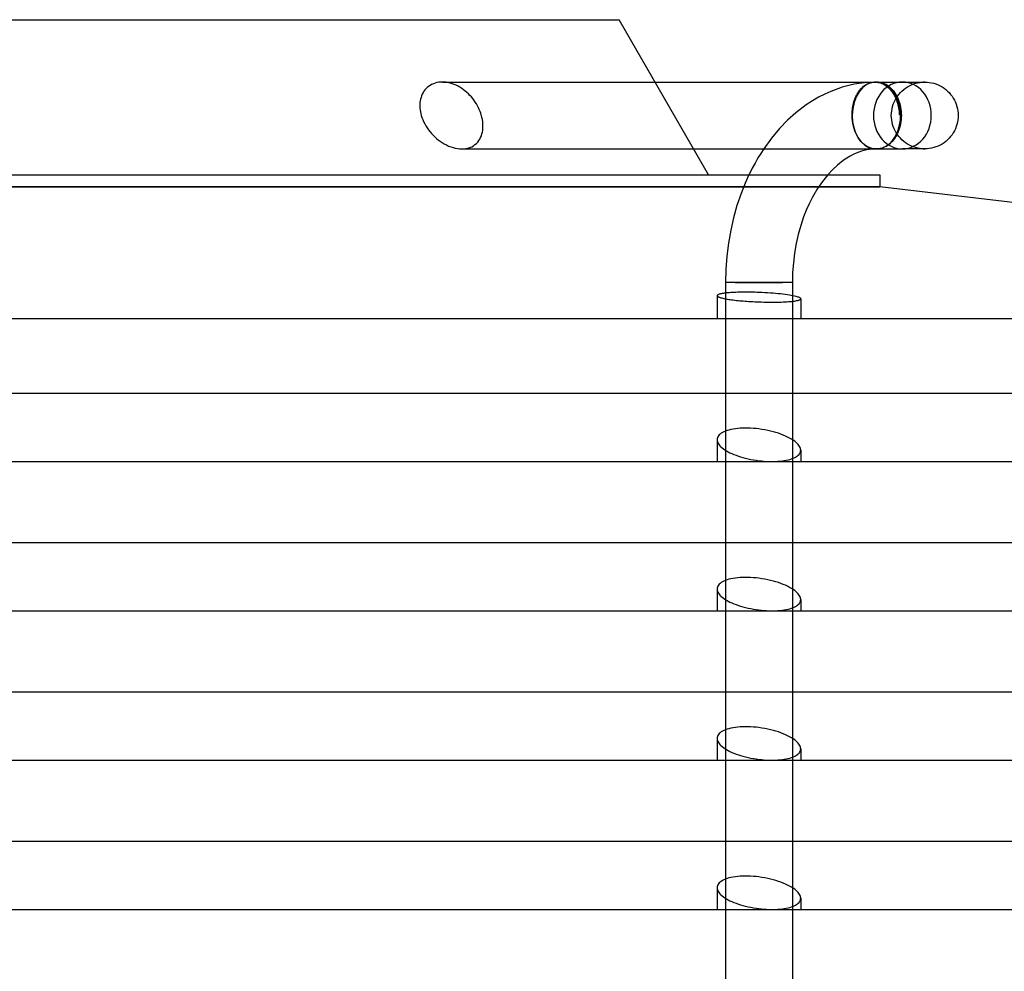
# Model space of a CAD drawing. Header units: millimetres. Extents: x -205 to 205, y -229 to 0.
# Tile 3 of 4: x -31 to 87, y -114 to 0. Entities that reach past the tile are written whole.
import ezdxf

# ---------------------------------------------------------------- set-up
doc = ezdxf.new("R2010")
doc.units = ezdxf.units.MM
doc.layers.add('HIDDEN', color=7, linetype='Continuous')
doc.layers.add('THICK', color=7, linetype='Continuous')

msp = doc.modelspace()

# ---------------------------------------------------------------- linework, layer by layer
at = {"layer": 'HIDDEN'}
for p, q in [((17.9, -8.25), (17.77, -8.4)), ((18.05, -8.11), (17.9, -8.25)), ((18.21, -7.98), (18.05, -8.11)), ((18.39, -7.86), (18.21, -7.98)), ((18.57, -7.75), (18.39, -7.86)), ((18.77, -7.66), (18.57, -7.75)), ((18.98, -7.59), (18.77, -7.66)), ((19.19, -7.53), (18.98, -7.59)), ((19.41, -7.49), (19.19, -7.53)), ((19.63, -7.47), (19.41, -7.49)), ((19.86, -7.46), (19.63, -7.47)), ((20.08, -7.47), (19.86, -7.46)), ((19.86, -7.46), (45.31, -7.46)), ((20.31, -7.49), (20.08, -7.47)), ((20.55, -7.53), (20.31, -7.49)), ((20.79, -7.59), (20.55, -7.53)), ((21.03, -7.66), (20.79, -7.59)), ((21.27, -7.75), (21.03, -7.66)), ((21.5, -7.85), (21.27, -7.75)), ((21.73, -7.97), (21.5, -7.85)), ((21.96, -8.09), (21.73, -7.97)), ((22.18, -8.23), (21.96, -8.09)), ((22.39, -8.38), (22.18, -8.23)), ((67.73, -8.09), (66.36, -8.58)), ((69.15, -7.73), (67.73, -8.09)), ((70.38, -7.54), (69.15, -7.73)), ((69.96, -8.28), (70.06, -8.17)), ((70.06, -8.17), (70.17, -8.07)), ((70.17, -8.07), (70.28, -7.97)), ((70.28, -7.97), (70.39, -7.89)), ((71.61, -7.46), (70.38, -7.54)), ((70.39, -7.89), (70.5, -7.81)), ((70.5, -7.81), (70.61, -7.74)), ((70.61, -7.74), (70.74, -7.68)), ((70.74, -7.68), (70.86, -7.62)), ((70.86, -7.62), (70.99, -7.57)), ((70.99, -7.57), (71.12, -7.53)), ((71.12, -7.53), (71.25, -7.5)), ((71.25, -7.5), (71.38, -7.48)), ((71.38, -7.48), (71.51, -7.47)), ((71.51, -7.47), (71.52, -7.47)), ((71.52, -7.47), (71.54, -7.47)), ((71.54, -7.47), (71.56, -7.46)), ((71.56, -7.46), (71.58, -7.46)), ((71.58, -7.46), (71.6, -7.46)), ((71.6, -7.46), (71.61, -7.46)), ((71.61, -7.46), (71.62, -7.46)), ((71.62, -7.46), (71.63, -7.46)), ((71.63, -7.46), (71.63, -7.46)), ((71.63, -7.46), (71.64, -7.46)), ((71.64, -7.46), (71.65, -7.46)), ((71.65, -7.46), (71.65, -7.46)), ((71.65, -7.46), (71.67, -7.46)), ((71.67, -7.46), (71.68, -7.46)), ((71.68, -7.46), (71.7, -7.46)), ((71.7, -7.46), (71.72, -7.46)), ((71.72, -7.46), (71.73, -7.46)), ((71.73, -7.46), (71.75, -7.46)), ((71.75, -7.46), (71.76, -7.46)), ((71.75, -7.46), (71.89, -7.48)), ((71.75, -7.46), (71.75, -7.46)), ((71.75, -7.46), (71.75, -7.46)), ((71.75, -7.46), (71.75, -7.46)), ((71.75, -7.46), (71.75, -7.46)), ((71.75, -7.46), (71.75, -7.46)), ((71.75, -7.46), (71.75, -7.46)), ((71.75, -7.46), (71.75, -7.46)), ((71.75, -7.46), (71.75, -7.46)), ((71.75, -7.46), (71.75, -7.46)), ((71.75, -7.46), (71.75, -7.46)), ((71.76, -7.46), (71.76, -7.46)), ((71.76, -7.46), (71.77, -7.46)), ((71.77, -7.46), (71.78, -7.46)), ((71.78, -7.46), (71.78, -7.46)), ((71.78, -7.46), (71.79, -7.46)), ((71.79, -7.46), (71.79, -7.46)), ((71.79, -7.46), (71.8, -7.46)), ((71.8, -7.46), (71.81, -7.46)), ((71.81, -7.46), (71.81, -7.46)), ((71.81, -7.46), (71.82, -7.46)), ((71.82, -7.46), (71.82, -7.46)), ((71.82, -7.46), (71.83, -7.46)), ((71.83, -7.46), (71.83, -7.46)), ((71.83, -7.46), (71.84, -7.46)), ((71.84, -7.46), (71.84, -7.46)), ((71.84, -7.46), (71.85, -7.46)), ((71.85, -7.46), (71.85, -7.46)), ((71.85, -7.46), (71.86, -7.46)), ((71.86, -7.46), (71.86, -7.46)), ((71.86, -7.46), (71.87, -7.46)), ((71.87, -7.46), (71.86, -7.46)), ((71.86, -7.46), (71.86, -7.46)), ((71.86, -7.46), (71.86, -7.46)), ((71.86, -7.46), (71.87, -7.46)), ((71.87, -7.46), (71.87, -7.46)), ((71.87, -7.46), (71.88, -7.46)), ((71.87, -7.46), (71.89, -7.46)), ((71.87, -7.46), (71.87, -7.46)), ((71.87, -7.46), (71.87, -7.46)), ((71.87, -7.46), (71.88, -7.46)), ((71.88, -7.46), (71.87, -7.46)), ((71.87, -7.46), (71.87, -7.46)), ((71.87, -7.46), (71.87, -7.46)), ((71.87, -7.46), (71.87, -7.46)), ((71.87, -7.46), (71.87, -7.46)), ((71.87, -7.46), (71.87, -7.46)), ((71.88, -7.46), (71.88, -7.46)), ((71.88, -7.46), (71.89, -7.46)), ((71.88, -7.46), (71.88, -7.46)), ((71.88, -7.46), (71.88, -7.46)), ((71.88, -7.46), (71.88, -7.46)), ((71.88, -7.46), (71.88, -7.46)), ((71.88, -7.46), (71.88, -7.46)), ((71.88, -7.46), (71.89, -7.46)), ((71.89, -7.46), (71.88, -7.46)), ((71.88, -7.46), (71.88, -7.46)), ((71.88, -7.46), (71.88, -7.46)), ((71.89, -7.46), (71.88, -7.46)), ((71.88, -7.46), (71.88, -7.46)), ((71.88, -7.46), (71.88, -7.46)), ((71.88, -7.46), (71.88, -7.46)), ((71.88, -7.46), (71.88, -7.46)), ((71.89, -7.46), (71.89, -7.46)), ((72.03, -7.48), (71.89, -7.46)), ((71.89, -7.46), (71.89, -7.46)), ((71.89, -7.46), (72.01, -7.46)), ((71.89, -7.46), (71.89, -7.46)), ((71.89, -7.46), (71.89, -7.46)), ((71.89, -7.48), (72.03, -7.5)), ((72.01, -7.46), (72.13, -7.48)), ((72.18, -7.5), (72.03, -7.48)), ((72.03, -7.5), (72.18, -7.53)), ((72.13, -7.48), (72.25, -7.49)), ((72.32, -7.53), (72.18, -7.5)), ((72.18, -7.53), (72.32, -7.57)), ((72.25, -7.49), (72.38, -7.52)), ((72.46, -7.57), (72.32, -7.53)), ((72.32, -7.57), (72.46, -7.63)), ((72.38, -7.52), (72.5, -7.56)), ((72.6, -7.63), (72.46, -7.57)), ((72.46, -7.63), (72.6, -7.69)), ((72.5, -7.56), (72.62, -7.6)), ((72.74, -7.69), (72.6, -7.63)), ((72.6, -7.69), (72.73, -7.76)), ((72.62, -7.6), (72.74, -7.65)), ((72.73, -7.76), (72.86, -7.84)), ((72.74, -7.65), (72.86, -7.7)), ((72.87, -7.76), (72.74, -7.69)), ((72.86, -7.7), (72.97, -7.76)), ((72.86, -7.84), (72.98, -7.93)), ((73, -7.84), (72.87, -7.76)), ((72.97, -7.76), (73.07, -7.83)), ((72.98, -7.93), (73.11, -8.02)), ((73.12, -7.93), (73, -7.84)), ((73.07, -7.83), (73.25, -7.95)), ((73.11, -8.02), (73.23, -8.13)), ((73.24, -8.03), (73.12, -7.93)), ((73.23, -8.13), (73.35, -8.25)), ((73.36, -8.13), (73.24, -8.03)), ((73.25, -7.95), (73.41, -8.08)), ((73.35, -8.25), (73.47, -8.37)), ((73.48, -8.25), (73.36, -8.13)), ((73.41, -8.08), (73.56, -8.21)), ((73.59, -8.38), (73.48, -8.25)), ((73.56, -8.21), (73.71, -8.36)), ((75.08, -8.36), (75.29, -8.19)), ((75.29, -8.19), (75.52, -8.04)), ((75.52, -8.04), (75.76, -7.91)), ((75.76, -7.91), (76.01, -7.79)), ((76.01, -7.79), (76.26, -7.69)), ((76.26, -7.69), (76.52, -7.61)), ((76.52, -7.61), (76.79, -7.54)), ((76.79, -7.54), (77.06, -7.5)), ((77.06, -7.5), (77.33, -7.47)), ((77.33, -7.47), (77.6, -7.46)), ((17.3, -9.3), (17.24, -9.5)), ((17.37, -9.1), (17.3, -9.3)), ((17.45, -8.91), (17.37, -9.1)), ((17.55, -8.73), (17.45, -8.91)), ((17.65, -8.56), (17.55, -8.73)), ((17.77, -8.4), (17.65, -8.56)), ((22.59, -8.54), (22.39, -8.38)), ((22.78, -8.7), (22.59, -8.54)), ((22.96, -8.88), (22.78, -8.7)), ((23.14, -9.06), (22.96, -8.88)), ((23.32, -9.25), (23.14, -9.06)), ((23.48, -9.45), (23.32, -9.25)), ((64.88, -9.29), (64.15, -9.72)), ((65.62, -8.91), (64.88, -9.29)), ((66.36, -8.58), (65.62, -8.91)), ((69.22, -9.51), (69.28, -9.36)), ((69.28, -9.36), (69.35, -9.2)), ((69.35, -9.2), (69.42, -9.06)), ((69.42, -9.06), (69.49, -8.92)), ((69.49, -8.92), (69.58, -8.78)), ((69.58, -8.78), (69.66, -8.65)), ((69.66, -8.65), (69.76, -8.52)), ((69.76, -8.52), (69.85, -8.39)), ((69.85, -8.39), (69.96, -8.28)), ((73.47, -8.37), (73.58, -8.51)), ((73.58, -8.51), (73.69, -8.65)), ((73.7, -8.51), (73.59, -8.38)), ((73.69, -8.65), (73.79, -8.8)), ((73.8, -8.66), (73.7, -8.51)), ((73.71, -8.36), (73.85, -8.53)), ((73.79, -8.8), (73.88, -8.95)), ((73.9, -8.8), (73.8, -8.66)), ((73.85, -8.53), (73.98, -8.71)), ((73.88, -8.95), (73.97, -9.1)), ((73.99, -8.96), (73.9, -8.8)), ((73.97, -9.1), (74.05, -9.26)), ((73.98, -8.71), (74.11, -8.9)), ((74.07, -9.11), (73.99, -8.96)), ((74.05, -9.26), (74.13, -9.43)), ((74.05, -9.62), (74.18, -9.38)), ((74.15, -9.27), (74.07, -9.11)), ((74.11, -8.9), (74.23, -9.1)), ((74.22, -9.44), (74.15, -9.27)), ((74.18, -9.38), (74.33, -9.15)), ((74.23, -9.1), (74.34, -9.31)), ((74.33, -9.15), (74.5, -8.94)), ((74.34, -9.31), (74.43, -9.53)), ((74.5, -8.94), (74.68, -8.73)), ((74.68, -8.73), (74.87, -8.54)), ((74.87, -8.54), (75.08, -8.36)), ((17.16, -10.15), (17.15, -10.37)), ((17.15, -10.37), (17.17, -10.59)), ((17.17, -9.93), (17.16, -10.15)), ((17.2, -9.71), (17.17, -9.93)), ((17.17, -10.59), (17.19, -10.81)), ((17.24, -9.5), (17.2, -9.71)), ((23.64, -9.66), (23.48, -9.45)), ((23.79, -9.87), (23.64, -9.66)), ((23.92, -10.09), (23.79, -9.87)), ((24.05, -10.31), (23.92, -10.09)), ((24.17, -10.53), (24.05, -10.31)), ((24.27, -10.76), (24.17, -10.53)), ((63.41, -10.2), (62.17, -11.14)), ((64.15, -9.72), (63.41, -10.2)), ((68.94, -10.73), (68.96, -10.55)), ((68.96, -10.55), (68.99, -10.38)), ((68.99, -10.38), (69.02, -10.2)), ((69.02, -10.2), (69.06, -10.03)), ((69.06, -10.03), (69.11, -9.85)), ((69.11, -9.85), (69.16, -9.68)), ((69.16, -9.68), (69.22, -9.51)), ((73.68, -10.65), (73.75, -10.38)), ((73.75, -10.38), (73.83, -10.12)), ((73.83, -10.12), (73.93, -9.87)), ((73.93, -9.87), (74.05, -9.62)), ((74.13, -9.43), (74.2, -9.61)), ((74.2, -9.61), (74.27, -9.8)), ((74.29, -9.62), (74.22, -9.44)), ((74.27, -9.8), (74.33, -9.99)), ((74.35, -9.8), (74.29, -9.62)), ((74.33, -9.99), (74.38, -10.18)), ((74.41, -9.99), (74.35, -9.8)), ((74.38, -10.18), (74.43, -10.37)), ((74.46, -10.19), (74.41, -9.99)), ((74.43, -9.53), (74.51, -9.74)), ((74.43, -10.37), (74.47, -10.56)), ((74.5, -10.38), (74.46, -10.19)), ((74.47, -10.56), (74.5, -10.75)), ((74.53, -10.57), (74.5, -10.38)), ((74.51, -9.74), (74.59, -9.97)), ((74.56, -10.76), (74.53, -10.57)), ((74.59, -9.97), (74.65, -10.21)), ((74.65, -10.21), (74.71, -10.46)), ((74.71, -10.46), (74.75, -10.71)), ((17.19, -10.81), (17.23, -11.03)), ((17.23, -11.03), (17.27, -11.24)), ((17.27, -11.24), (17.33, -11.46)), ((17.33, -11.46), (17.41, -11.71)), ((17.41, -11.71), (17.5, -11.96)), ((24.36, -10.98), (24.27, -10.76)), ((24.44, -11.2), (24.36, -10.98)), ((24.51, -11.42), (24.44, -11.2)), ((24.52, -11.43), (24.51, -11.42)), ((24.52, -11.44), (24.52, -11.43)), ((24.52, -11.43), (24.52, -11.43)), ((24.52, -11.45), (24.52, -11.44)), ((24.53, -11.46), (24.52, -11.45)), ((24.52, -11.45), (24.52, -11.45)), ((24.59, -11.71), (24.53, -11.46)), ((24.64, -11.96), (24.59, -11.71)), ((62.17, -11.14), (61.18, -12.03)), ((68.91, -11.1), (68.92, -10.91)), ((68.91, -11.28), (68.91, -11.1)), ((68.92, -11.46), (68.91, -11.28)), ((68.92, -10.91), (68.94, -10.73)), ((68.93, -11.77), (68.92, -11.46)), ((68.96, -12.1), (68.93, -11.77)), ((73.6, -11.46), (73.61, -11.19)), ((73.61, -11.73), (73.6, -11.46)), ((73.61, -11.19), (73.64, -10.92)), ((73.64, -12), (73.61, -11.73)), ((73.64, -10.92), (73.68, -10.65)), ((74.5, -10.75), (74.53, -10.96)), ((74.53, -10.96), (74.55, -11.16)), ((74.55, -11.16), (74.57, -11.36)), ((74.58, -10.96), (74.56, -10.76)), ((74.57, -11.36), (74.59, -11.37)), ((74.59, -11.17), (74.58, -10.96)), ((74.59, -11.37), (74.59, -11.17)), ((74.75, -10.71), (74.78, -10.96)), ((74.78, -10.96), (74.79, -11.22)), ((74.79, -11.7), (74.78, -11.96)), ((74.79, -11.22), (74.8, -11.46)), ((74.8, -11.46), (74.79, -11.7)), ((17.5, -11.96), (17.61, -12.2)), ((17.61, -12.2), (17.74, -12.45)), ((17.74, -12.45), (17.87, -12.69)), ((17.87, -12.69), (18.02, -12.93)), ((18.02, -12.93), (18.19, -13.17)), ((24.68, -12.21), (24.64, -11.96)), ((24.71, -12.47), (24.68, -12.21)), ((24.71, -12.72), (24.71, -12.47)), ((24.71, -12.97), (24.71, -12.72)), ((61.18, -12.03), (60.22, -13.02)), ((69.01, -12.43), (68.96, -12.1)), ((69.07, -12.74), (69.01, -12.43)), ((69.15, -13.03), (69.07, -12.74)), ((73.68, -12.27), (73.64, -12)), ((73.75, -12.54), (73.68, -12.27)), ((73.83, -12.8), (73.75, -12.54)), ((73.93, -13.05), (73.83, -12.8)), ((74.59, -12.95), (74.51, -13.18)), ((74.65, -12.71), (74.59, -12.95)), ((74.71, -12.46), (74.65, -12.71)), ((74.75, -12.21), (74.71, -12.46)), ((74.78, -11.96), (74.75, -12.21)), ((18.19, -13.17), (18.36, -13.39)), ((18.36, -13.39), (18.54, -13.61)), ((18.54, -13.61), (18.74, -13.82)), ((18.74, -13.82), (18.94, -14.01)), ((18.94, -14.01), (19.14, -14.2)), ((24.33, -14.29), (24.43, -14.1)), ((24.43, -14.1), (24.52, -13.89)), ((24.52, -13.89), (24.59, -13.68)), ((24.59, -13.68), (24.64, -13.45)), ((24.64, -13.45), (24.68, -13.21)), ((24.68, -13.21), (24.71, -12.97)), ((60.22, -13.02), (59.24, -14.19)), ((69.24, -13.32), (69.15, -13.03)), ((69.36, -13.6), (69.24, -13.32)), ((69.49, -13.88), (69.36, -13.6)), ((69.64, -14.13), (69.49, -13.88)), ((69.79, -14.35), (69.64, -14.13)), ((74.05, -13.3), (73.93, -13.05)), ((74.11, -14.02), (73.98, -14.21)), ((74.18, -13.54), (74.05, -13.3)), ((74.23, -13.82), (74.11, -14.02)), ((74.33, -13.77), (74.18, -13.54)), ((74.34, -13.61), (74.23, -13.82)), ((74.5, -13.98), (74.33, -13.77)), ((74.43, -13.39), (74.34, -13.61)), ((74.51, -13.18), (74.43, -13.39)), ((74.68, -14.19), (74.5, -13.98)), ((19.14, -14.2), (19.36, -14.38)), ((19.36, -14.38), (19.59, -14.55)), ((19.59, -14.55), (19.83, -14.71)), ((19.83, -14.71), (20.08, -14.86)), ((20.08, -14.86), (20.34, -14.99)), ((20.34, -14.99), (20.6, -15.12)), ((20.6, -15.12), (20.86, -15.22)), ((20.86, -15.22), (21.13, -15.31)), ((21.13, -15.31), (21.4, -15.37)), ((22.91, -15.37), (23.14, -15.29)), ((23.14, -15.29), (23.36, -15.2)), ((23.36, -15.2), (23.57, -15.09)), ((23.57, -15.09), (23.75, -14.95)), ((23.75, -14.95), (23.92, -14.81)), ((23.92, -14.81), (24.08, -14.64)), ((24.08, -14.64), (24.21, -14.47)), ((24.21, -14.47), (24.33, -14.29)), ((59.24, -14.19), (58.32, -15.46)), ((69.96, -14.56), (69.79, -14.35)), ((70.15, -14.76), (69.96, -14.56)), ((70.35, -14.94), (70.15, -14.76)), ((70.55, -15.08), (70.35, -14.94)), ((70.75, -15.2), (70.55, -15.08)), ((70.97, -15.31), (70.75, -15.2)), ((71.2, -15.38), (70.97, -15.31)), ((72.62, -15.32), (72.5, -15.36)), ((72.74, -15.27), (72.62, -15.32)), ((72.86, -15.22), (72.74, -15.27)), ((72.97, -15.16), (72.86, -15.22)), ((73.07, -15.09), (72.97, -15.16)), ((73.25, -14.97), (73.07, -15.09)), ((73.41, -14.84), (73.25, -14.97)), ((73.56, -14.71), (73.41, -14.84)), ((73.71, -14.56), (73.56, -14.71)), ((73.85, -14.39), (73.71, -14.56)), ((73.98, -14.21), (73.85, -14.39)), ((74.87, -14.38), (74.68, -14.19)), ((75.08, -14.56), (74.87, -14.38)), ((75.29, -14.73), (75.08, -14.56)), ((75.52, -14.88), (75.29, -14.73)), ((75.76, -15.01), (75.52, -14.88)), ((76.01, -15.13), (75.76, -15.01)), ((76.26, -15.23), (76.01, -15.13)), ((76.52, -15.31), (76.26, -15.23)), ((76.79, -15.38), (76.52, -15.31)), ((21.4, -15.37), (21.66, -15.42)), ((21.66, -15.42), (21.92, -15.45)), ((21.92, -15.45), (22.17, -15.46)), ((22.17, -15.46), (22.42, -15.45)), ((22.17, -15.46), (49.93, -15.46)), ((22.42, -15.45), (22.67, -15.42)), ((22.67, -15.42), (22.91, -15.37)), ((71.43, -15.44), (71.2, -15.38)), ((71.45, -15.44), (71.43, -15.44)), ((71.47, -15.44), (71.45, -15.44)), ((71.5, -15.44), (71.47, -15.44)), ((71.52, -15.45), (71.5, -15.44)), ((71.54, -15.45), (71.52, -15.45)), ((71.56, -15.45), (71.54, -15.45)), ((71.58, -15.45), (71.56, -15.45)), ((71.6, -15.45), (71.58, -15.45)), ((71.62, -15.45), (71.6, -15.45)), ((71.64, -15.45), (71.62, -15.45)), ((71.66, -15.46), (71.64, -15.45)), ((71.67, -15.46), (71.66, -15.46)), ((71.69, -15.46), (71.67, -15.46)), ((71.71, -15.46), (71.69, -15.46)), ((71.72, -15.46), (71.71, -15.46)), ((71.74, -15.46), (71.72, -15.46)), ((71.75, -15.46), (71.74, -15.46)), ((71.77, -15.46), (71.75, -15.46)), ((71.79, -15.46), (71.77, -15.46)), ((71.8, -15.46), (71.79, -15.46)), ((71.82, -15.46), (71.8, -15.46)), ((71.83, -15.46), (71.82, -15.46)), ((71.84, -15.46), (71.83, -15.46)), ((71.88, -15.46), (71.87, -15.46)), ((71.87, -15.46), (71.87, -15.46)), ((71.87, -15.46), (71.87, -15.46)), ((71.89, -15.46), (71.88, -15.46)), ((71.88, -15.46), (71.88, -15.46)), ((71.88, -15.46), (71.88, -15.46)), ((72.01, -15.46), (71.89, -15.46)), ((72.13, -15.44), (72.01, -15.46)), ((72.25, -15.43), (72.13, -15.44)), ((72.38, -15.4), (72.25, -15.43)), ((72.5, -15.36), (72.38, -15.4)), ((77.06, -15.42), (76.79, -15.38)), ((77.33, -15.45), (77.06, -15.42)), ((77.6, -15.46), (77.33, -15.45)), ((77.43, -15.46), (77.6, -15.46)), ((56.55, -18.58), (56.09, -19.58)), ((65.98, -18.58), (65.36, -19.35)), ((0, -20.01), (-72.22, -20.01)), ((72.22, -20.01), (0, -20.01)), ((56.09, -19.58), (55.61, -20.81)), ((65.36, -19.35), (64.76, -20.22)), ((55.61, -20.81), (55.12, -22.25)), ((64.76, -20.22), (64.16, -21.25)), ((55.12, -22.25), (54.71, -23.71)), ((63.76, -22.03), (63.45, -22.73)), ((64.16, -21.25), (63.76, -22.03)), ((63.45, -22.73), (63.1, -23.6)), ((54.71, -23.71), (54.37, -25.21)), ((62.76, -24.63), (62.46, -25.7)), ((63.1, -23.6), (62.76, -24.63)), ((54.37, -25.21), (54.1, -26.75)), ((62.46, -25.7), (62.21, -26.8)), ((54.1, -26.75), (53.9, -28.31)), ((62.21, -26.8), (62.01, -27.93)), ((62.01, -27.93), (61.87, -29.1)), ((53.9, -28.31), (53.79, -29.88)), ((61.87, -29.1), (61.78, -30.27)), ((53.79, -29.88), (53.75, -31.46)), ((61.78, -30.27), (61.75, -31.46)), ((54.92, -31.46), (53.75, -31.46)), ((53.75, -31.46), (53.75, -137.3)), ((54.92, -31.46), (57.75, -31.46)), ((57.75, -31.46), (54.92, -31.46)), ((61.75, -31.46), (57.75, -31.46)), ((57.75, -31.46), (60.58, -31.46)), ((61.75, -31.46), (61.75, -137.3)), ((52.76, -33), (52.75, -33.03)), ((52.77, -32.97), (52.76, -33)), ((52.81, -32.95), (52.77, -32.97)), ((52.85, -32.92), (52.81, -32.95)), ((52.9, -32.9), (52.85, -32.92)), ((52.97, -32.87), (52.9, -32.9)), ((53.05, -32.85), (52.97, -32.87)), ((53.14, -32.82), (53.05, -32.85)), ((53.23, -32.8), (53.14, -32.82)), ((53.34, -32.78), (53.23, -32.8)), ((53.46, -32.76), (53.34, -32.78)), ((53.59, -32.75), (53.46, -32.76)), ((53.72, -32.73), (53.59, -32.75)), ((53.88, -32.71), (53.72, -32.73)), ((54.04, -32.7), (53.88, -32.71)), ((54.21, -32.68), (54.04, -32.7)), ((54.39, -32.67), (54.21, -32.68)), ((54.58, -32.66), (54.39, -32.67)), ((54.78, -32.65), (54.58, -32.66)), ((54.98, -32.64), (54.78, -32.65)), ((55.19, -32.63), (54.98, -32.64)), ((55.41, -32.62), (55.19, -32.63)), ((55.63, -32.62), (55.41, -32.62)), ((55.85, -32.62), (55.63, -32.62)), ((56.07, -32.62), (55.85, -32.62)), ((56.3, -32.62), (56.07, -32.62)), ((56.53, -32.62), (56.3, -32.62)), ((56.76, -32.62), (56.53, -32.62)), ((57.01, -32.62), (56.76, -32.62)), ((57.25, -32.63), (57.01, -32.62)), ((57.5, -32.64), (57.25, -32.63)), ((57.75, -32.65), (57.5, -32.64)), ((58.1, -32.66), (57.75, -32.65)), ((58.44, -32.68), (58.1, -32.66)), ((58.78, -32.7), (58.44, -32.68)), ((59.12, -32.72), (58.78, -32.7)), ((59.44, -32.75), (59.12, -32.72)), ((59.75, -32.77), (59.44, -32.75)), ((60.04, -32.8), (59.75, -32.77)), ((60.33, -32.83), (60.04, -32.8)), ((60.62, -32.86), (60.33, -32.83)), ((60.89, -32.89), (60.62, -32.86)), ((61.15, -32.93), (60.89, -32.89)), ((61.39, -32.97), (61.15, -32.93)), ((61.62, -33), (61.39, -32.97)), ((61.83, -33.04), (61.62, -33)), ((52.75, -33.03), (52.76, -33.06)), ((52.75, -33.03), (52.75, -35.75)), ((52.76, -33.06), (52.77, -33.09)), ((52.77, -33.09), (52.8, -33.11)), ((52.8, -33.11), (52.84, -33.14)), ((52.84, -33.14), (52.89, -33.17)), ((52.89, -33.17), (52.95, -33.2)), ((52.95, -33.2), (53.02, -33.22)), ((53.02, -33.22), (53.1, -33.25)), ((53.1, -33.25), (53.19, -33.28)), ((53.19, -33.28), (53.29, -33.31)), ((53.29, -33.31), (53.41, -33.33)), ((53.41, -33.33), (53.53, -33.36)), ((53.53, -33.36), (53.67, -33.39)), ((53.67, -33.39), (53.81, -33.42)), ((53.81, -33.42), (53.96, -33.44)), ((53.96, -33.44), (54.13, -33.47)), ((54.13, -33.47), (54.3, -33.49)), ((54.3, -33.49), (54.48, -33.52)), ((54.48, -33.52), (54.66, -33.54)), ((54.66, -33.54), (54.85, -33.56)), ((54.85, -33.56), (55.05, -33.59)), ((55.05, -33.59), (55.25, -33.61)), ((55.25, -33.61), (55.45, -33.63)), ((55.45, -33.63), (55.65, -33.65)), ((55.65, -33.65), (55.87, -33.66)), ((55.87, -33.66), (56.09, -33.68)), ((56.09, -33.68), (56.32, -33.7)), ((56.32, -33.7), (56.55, -33.71)), ((56.55, -33.71), (56.78, -33.73)), ((56.78, -33.73), (57.02, -33.74)), ((57.02, -33.74), (57.26, -33.75)), ((57.26, -33.75), (57.51, -33.76)), ((57.51, -33.76), (57.75, -33.77)), ((57.75, -33.77), (58.04, -33.78)), ((58.04, -33.78), (58.32, -33.79)), ((58.32, -33.79), (58.6, -33.8)), ((58.6, -33.8), (58.87, -33.8)), ((58.87, -33.8), (59.14, -33.8)), ((59.14, -33.8), (59.4, -33.8)), ((59.4, -33.8), (59.65, -33.8)), ((59.65, -33.8), (59.91, -33.8)), ((59.91, -33.8), (60.16, -33.79)), ((60.16, -33.79), (60.4, -33.79)), ((60.4, -33.79), (60.64, -33.78)), ((60.64, -33.78), (60.87, -33.77)), ((60.87, -33.77), (61.08, -33.75)), ((61.08, -33.75), (61.29, -33.74)), ((61.29, -33.74), (61.49, -33.72)), ((61.49, -33.72), (61.67, -33.71)), ((61.67, -33.71), (61.84, -33.69)), ((62.02, -33.08), (61.83, -33.04)), ((61.84, -33.69), (61.99, -33.67)), ((61.99, -33.67), (62.13, -33.65)), ((62.19, -33.12), (62.02, -33.08)), ((62.13, -33.65), (62.26, -33.62)), ((62.33, -33.16), (62.19, -33.12)), ((62.26, -33.62), (62.37, -33.6)), ((62.45, -33.2), (62.33, -33.16)), ((62.37, -33.6), (62.47, -33.58)), ((62.54, -33.23), (62.45, -33.2)), ((62.47, -33.58), (62.55, -33.55)), ((62.61, -33.27), (62.54, -33.23)), ((62.55, -33.55), (62.62, -33.52)), ((62.67, -33.3), (62.61, -33.27)), ((62.62, -33.52), (62.68, -33.49)), ((62.71, -33.34), (62.67, -33.3)), ((62.68, -33.49), (62.72, -33.46)), ((62.74, -33.37), (62.71, -33.34)), ((62.72, -33.46), (62.74, -33.43)), ((62.75, -33.4), (62.74, -33.37)), ((62.74, -33.43), (62.75, -33.4)), ((62.75, -33.4), (62.75, -35.75)), ((53.24, -49.5), (53.11, -49.6)), ((53.38, -49.41), (53.24, -49.5)), ((53.55, -49.33), (53.38, -49.41)), ((53.73, -49.25), (53.55, -49.33)), ((53.93, -49.18), (53.73, -49.25)), ((54.16, -49.11), (53.93, -49.18)), ((54.4, -49.05), (54.16, -49.11)), ((54.66, -49), (54.4, -49.05)), ((54.93, -48.96), (54.66, -49)), ((55.22, -48.92), (54.93, -48.96)), ((55.51, -48.9), (55.22, -48.92)), ((55.81, -48.88), (55.51, -48.9)), ((56.12, -48.88), (55.81, -48.88)), ((56.43, -48.88), (56.12, -48.88)), ((56.75, -48.89), (56.43, -48.88)), ((57.08, -48.91), (56.75, -48.89)), ((57.41, -48.94), (57.08, -48.91)), ((57.75, -48.98), (57.41, -48.94)), ((58.11, -49.03), (57.75, -48.98)), ((58.46, -49.09), (58.11, -49.03)), ((58.81, -49.16), (58.46, -49.09)), ((59.15, -49.24), (58.81, -49.16)), ((59.48, -49.32), (59.15, -49.24)), ((59.79, -49.41), (59.48, -49.32)), ((60.08, -49.5), (59.79, -49.41)), ((60.37, -49.61), (60.08, -49.5)), ((52.76, -50.15), (52.75, -50.27)), ((52.75, -50.27), (52.76, -50.4)), ((52.75, -50.27), (52.75, -52.89)), ((52.79, -50.03), (52.76, -50.15)), ((52.76, -50.4), (52.79, -50.52)), ((52.84, -49.92), (52.79, -50.03)), ((52.79, -50.52), (52.84, -50.64)), ((52.91, -49.81), (52.84, -49.92)), ((52.84, -50.64), (52.9, -50.76)), ((53, -49.7), (52.91, -49.81)), ((53.11, -49.6), (53, -49.7)), ((60.66, -49.71), (60.37, -49.61)), ((60.93, -49.83), (60.66, -49.71)), ((61.18, -49.95), (60.93, -49.83)), ((61.42, -50.07), (61.18, -49.95)), ((61.64, -50.2), (61.42, -50.07)), ((61.85, -50.33), (61.64, -50.2)), ((62.03, -50.46), (61.85, -50.33)), ((62.19, -50.59), (62.03, -50.46)), ((62.33, -50.72), (62.19, -50.59)), ((52.9, -50.76), (52.98, -50.88)), ((52.98, -50.88), (53.08, -51)), ((53.08, -51), (53.2, -51.12)), ((53.2, -51.12), (53.34, -51.24)), ((53.34, -51.24), (53.49, -51.36)), ((53.49, -51.36), (53.67, -51.48)), ((53.67, -51.48), (53.86, -51.6)), ((53.86, -51.6), (54.06, -51.72)), ((54.06, -51.72), (54.28, -51.83)), ((54.28, -51.83), (54.52, -51.94)), ((62.45, -50.85), (62.33, -50.72)), ((62.54, -50.96), (62.45, -50.85)), ((62.61, -51.07), (62.54, -50.96)), ((62.67, -51.19), (62.61, -51.07)), ((62.62, -51.94), (62.68, -51.84)), ((62.71, -51.3), (62.67, -51.19)), ((62.68, -51.84), (62.72, -51.74)), ((62.74, -51.41), (62.71, -51.3)), ((62.72, -51.74), (62.74, -51.63)), ((62.75, -51.53), (62.74, -51.41)), ((62.74, -51.63), (62.75, -51.53)), ((62.75, -51.53), (62.75, -52.89)), ((54.52, -51.94), (54.76, -52.04)), ((54.76, -52.04), (55.02, -52.14)), ((55.02, -52.14), (55.29, -52.23)), ((55.29, -52.23), (55.56, -52.32)), ((55.56, -52.32), (55.84, -52.4)), ((55.84, -52.4), (56.14, -52.48)), ((56.14, -52.48), (56.45, -52.55)), ((56.45, -52.55), (56.76, -52.62)), ((56.76, -52.62), (57.09, -52.68)), ((57.09, -52.68), (57.42, -52.73)), ((57.42, -52.73), (57.75, -52.78)), ((57.75, -52.78), (58.05, -52.81)), ((58.05, -52.81), (58.35, -52.84)), ((58.35, -52.84), (58.64, -52.86)), ((58.64, -52.86), (58.93, -52.87)), ((58.93, -52.87), (59.21, -52.88)), ((59.21, -52.88), (59.48, -52.87)), ((59.48, -52.87), (59.75, -52.87)), ((59.75, -52.87), (60.02, -52.85)), ((60.02, -52.85), (60.28, -52.83)), ((60.28, -52.83), (60.53, -52.8)), ((60.53, -52.8), (60.78, -52.77)), ((60.78, -52.77), (61.01, -52.73)), ((61.01, -52.73), (61.23, -52.68)), ((61.23, -52.68), (61.44, -52.63)), ((61.44, -52.63), (61.63, -52.57)), ((61.63, -52.57), (61.81, -52.5)), ((61.81, -52.5), (61.97, -52.43)), ((61.97, -52.43), (62.12, -52.36)), ((62.12, -52.36), (62.25, -52.29)), ((62.25, -52.29), (62.36, -52.21)), ((62.36, -52.21), (62.46, -52.12)), ((62.46, -52.12), (62.55, -52.03)), ((62.55, -52.03), (62.62, -51.94)), ((53.73, -67.13), (53.55, -67.2)), ((53.93, -67.05), (53.73, -67.13)), ((54.16, -66.98), (53.93, -67.05)), ((54.4, -66.92), (54.16, -66.98)), ((54.66, -66.87), (54.4, -66.92)), ((54.93, -66.83), (54.66, -66.87)), ((55.22, -66.8), (54.93, -66.83)), ((55.51, -66.77), (55.22, -66.8)), ((55.81, -66.76), (55.51, -66.77)), ((56.12, -66.75), (55.81, -66.76)), ((56.43, -66.75), (56.12, -66.75)), ((56.75, -66.77), (56.43, -66.75)), ((57.08, -66.79), (56.75, -66.77)), ((57.41, -66.82), (57.08, -66.79)), ((57.75, -66.86), (57.41, -66.82)), ((58.11, -66.91), (57.75, -66.86)), ((58.46, -66.97), (58.11, -66.91)), ((58.81, -67.04), (58.46, -66.97)), ((59.15, -67.11), (58.81, -67.04)), ((59.48, -67.2), (59.15, -67.11)), ((52.76, -68.03), (52.75, -68.15)), ((52.75, -68.15), (52.76, -68.27)), ((52.75, -68.15), (52.75, -70.76)), ((52.79, -67.91), (52.76, -68.03)), ((52.76, -68.27), (52.79, -68.39)), ((52.84, -67.79), (52.79, -67.91)), ((52.91, -67.68), (52.84, -67.79)), ((53, -67.57), (52.91, -67.68)), ((53.11, -67.47), (53, -67.57)), ((53.24, -67.38), (53.11, -67.47)), ((53.38, -67.29), (53.24, -67.38)), ((53.55, -67.2), (53.38, -67.29)), ((59.79, -67.29), (59.48, -67.2)), ((60.08, -67.38), (59.79, -67.29)), ((60.37, -67.48), (60.08, -67.38)), ((60.66, -67.59), (60.37, -67.48)), ((60.93, -67.7), (60.66, -67.59)), ((61.18, -67.82), (60.93, -67.7)), ((61.42, -67.95), (61.18, -67.82)), ((61.64, -68.07), (61.42, -67.95)), ((61.85, -68.2), (61.64, -68.07)), ((62.03, -68.33), (61.85, -68.2)), ((62.19, -68.47), (62.03, -68.33)), ((52.79, -68.39), (52.84, -68.51)), ((52.84, -68.51), (52.9, -68.63)), ((52.9, -68.63), (52.98, -68.75)), ((52.98, -68.75), (53.08, -68.87)), ((53.08, -68.87), (53.2, -68.99)), ((53.2, -68.99), (53.34, -69.11)), ((53.34, -69.11), (53.49, -69.24)), ((53.49, -69.24), (53.67, -69.36)), ((53.67, -69.36), (53.86, -69.48)), ((53.86, -69.48), (54.06, -69.59)), ((62.33, -68.6), (62.19, -68.47)), ((62.45, -68.72), (62.33, -68.6)), ((62.54, -68.83), (62.45, -68.72)), ((62.61, -68.95), (62.54, -68.83)), ((62.67, -69.06), (62.61, -68.95)), ((62.71, -69.18), (62.67, -69.06)), ((62.74, -69.29), (62.71, -69.18)), ((62.72, -69.61), (62.74, -69.51)), ((62.75, -69.4), (62.74, -69.29)), ((62.74, -69.51), (62.75, -69.4)), ((62.75, -69.4), (62.75, -70.76)), ((54.06, -69.59), (54.28, -69.7)), ((54.28, -69.7), (54.52, -69.81)), ((54.52, -69.81), (54.76, -69.92)), ((54.76, -69.92), (55.02, -70.01)), ((55.02, -70.01), (55.29, -70.11)), ((55.29, -70.11), (55.56, -70.19)), ((55.56, -70.19), (55.84, -70.28)), ((55.84, -70.28), (56.14, -70.35)), ((56.14, -70.35), (56.45, -70.43)), ((56.45, -70.43), (56.76, -70.49)), ((56.76, -70.49), (57.09, -70.55)), ((57.09, -70.55), (57.42, -70.61)), ((57.42, -70.61), (57.75, -70.65)), ((57.75, -70.65), (58.05, -70.69)), ((58.05, -70.69), (58.35, -70.71)), ((58.35, -70.71), (58.64, -70.73)), ((60.02, -70.73), (60.28, -70.71)), ((60.28, -70.71), (60.53, -70.68)), ((60.53, -70.68), (60.78, -70.65)), ((60.78, -70.65), (61.01, -70.6)), ((61.01, -70.6), (61.23, -70.56)), ((61.23, -70.56), (61.44, -70.5)), ((61.44, -70.5), (61.63, -70.44)), ((61.63, -70.44), (61.81, -70.38)), ((61.81, -70.38), (61.97, -70.31)), ((61.97, -70.31), (62.12, -70.24)), ((62.12, -70.24), (62.25, -70.16)), ((62.25, -70.16), (62.36, -70.08)), ((62.36, -70.08), (62.46, -69.99)), ((62.46, -69.99), (62.55, -69.9)), ((62.55, -69.9), (62.62, -69.81)), ((62.62, -69.81), (62.68, -69.71)), ((62.68, -69.71), (62.72, -69.61)), ((58.64, -70.73), (58.93, -70.74)), ((58.93, -70.74), (59.21, -70.75)), ((59.21, -70.75), (59.48, -70.75)), ((59.48, -70.75), (59.75, -70.74)), ((59.75, -70.74), (60.02, -70.73)), ((54.16, -84.86), (53.93, -84.93)), ((54.4, -84.8), (54.16, -84.86)), ((54.66, -84.75), (54.4, -84.8)), ((54.93, -84.71), (54.66, -84.75)), ((55.22, -84.67), (54.93, -84.71)), ((55.51, -84.65), (55.22, -84.67)), ((55.81, -84.63), (55.51, -84.65)), ((56.12, -84.63), (55.81, -84.63)), ((56.43, -84.63), (56.12, -84.63)), ((56.75, -84.64), (56.43, -84.63)), ((57.08, -84.66), (56.75, -84.64)), ((57.41, -84.69), (57.08, -84.66)), ((57.75, -84.73), (57.41, -84.69)), ((58.11, -84.78), (57.75, -84.73)), ((58.46, -84.84), (58.11, -84.78)), ((58.81, -84.91), (58.46, -84.84)), ((52.76, -85.9), (52.75, -86.02)), ((52.75, -86.02), (52.76, -86.15)), ((52.75, -86.02), (52.75, -88.64)), ((52.79, -85.78), (52.76, -85.9)), ((52.84, -85.67), (52.79, -85.78)), ((52.91, -85.56), (52.84, -85.67)), ((53, -85.45), (52.91, -85.56)), ((53.11, -85.35), (53, -85.45)), ((53.24, -85.25), (53.11, -85.35)), ((53.38, -85.16), (53.24, -85.25)), ((53.55, -85.08), (53.38, -85.16)), ((53.73, -85), (53.55, -85.08)), ((53.93, -84.93), (53.73, -85)), ((59.15, -84.99), (58.81, -84.91)), ((59.48, -85.07), (59.15, -84.99)), ((59.79, -85.16), (59.48, -85.07)), ((60.08, -85.25), (59.79, -85.16)), ((60.37, -85.36), (60.08, -85.25)), ((60.66, -85.46), (60.37, -85.36)), ((60.93, -85.58), (60.66, -85.46)), ((61.18, -85.7), (60.93, -85.58)), ((61.42, -85.82), (61.18, -85.7)), ((61.64, -85.95), (61.42, -85.82)), ((61.85, -86.08), (61.64, -85.95)), ((52.76, -86.15), (52.79, -86.27)), ((52.79, -86.27), (52.84, -86.39)), ((52.84, -86.39), (52.9, -86.51)), ((52.9, -86.51), (52.98, -86.63)), ((52.98, -86.63), (53.08, -86.75)), ((53.08, -86.75), (53.2, -86.87)), ((53.2, -86.87), (53.34, -86.99)), ((53.34, -86.99), (53.49, -87.11)), ((53.49, -87.11), (53.67, -87.23)), ((62.03, -86.21), (61.85, -86.08)), ((62.19, -86.34), (62.03, -86.21)), ((62.33, -86.47), (62.19, -86.34)), ((62.45, -86.6), (62.33, -86.47)), ((62.54, -86.71), (62.45, -86.6)), ((62.61, -86.82), (62.54, -86.71)), ((62.67, -86.94), (62.61, -86.82)), ((62.71, -87.05), (62.67, -86.94)), ((62.74, -87.16), (62.71, -87.05)), ((62.75, -87.28), (62.74, -87.16)), ((53.67, -87.23), (53.86, -87.35)), ((53.86, -87.35), (54.06, -87.47)), ((54.06, -87.47), (54.28, -87.58)), ((54.28, -87.58), (54.52, -87.69)), ((54.52, -87.69), (54.76, -87.79)), ((54.76, -87.79), (55.02, -87.89)), ((55.02, -87.89), (55.29, -87.98)), ((55.29, -87.98), (55.56, -88.07)), ((55.56, -88.07), (55.84, -88.15)), ((55.84, -88.15), (56.14, -88.23)), ((56.14, -88.23), (56.45, -88.3)), ((56.45, -88.3), (56.76, -88.37)), ((56.76, -88.37), (57.09, -88.43)), ((61.23, -88.43), (61.44, -88.38)), ((61.44, -88.38), (61.63, -88.32)), ((61.63, -88.32), (61.81, -88.25)), ((61.81, -88.25), (61.97, -88.18)), ((61.97, -88.18), (62.12, -88.11)), ((62.12, -88.11), (62.25, -88.04)), ((62.25, -88.04), (62.36, -87.96)), ((62.36, -87.96), (62.46, -87.87)), ((62.46, -87.87), (62.55, -87.78)), ((62.55, -87.78), (62.62, -87.69)), ((62.62, -87.69), (62.68, -87.59)), ((62.68, -87.59), (62.72, -87.49)), ((62.72, -87.49), (62.74, -87.38)), ((62.74, -87.38), (62.75, -87.28)), ((62.75, -87.28), (62.75, -88.64)), ((57.09, -88.43), (57.42, -88.48)), ((57.42, -88.48), (57.75, -88.53)), ((57.75, -88.53), (58.05, -88.56)), ((58.05, -88.56), (58.35, -88.59)), ((58.35, -88.59), (58.64, -88.61)), ((58.64, -88.61), (58.93, -88.62)), ((58.93, -88.62), (59.21, -88.63)), ((59.21, -88.63), (59.48, -88.62)), ((59.48, -88.62), (59.75, -88.62)), ((59.75, -88.62), (60.02, -88.6)), ((60.02, -88.6), (60.28, -88.58)), ((60.28, -88.58), (60.53, -88.55)), ((60.53, -88.55), (60.78, -88.52)), ((60.78, -88.52), (61.01, -88.48)), ((61.01, -88.48), (61.23, -88.43)), ((55.22, -102.55), (54.93, -102.58)), ((55.51, -102.52), (55.22, -102.55)), ((55.81, -102.51), (55.51, -102.52)), ((56.12, -102.5), (55.81, -102.51)), ((56.43, -102.5), (56.12, -102.5)), ((56.75, -102.52), (56.43, -102.5)), ((57.08, -102.54), (56.75, -102.52)), ((57.41, -102.57), (57.08, -102.54)), ((52.79, -103.66), (52.76, -103.78)), ((52.84, -103.54), (52.79, -103.66)), ((52.91, -103.43), (52.84, -103.54)), ((53, -103.32), (52.91, -103.43)), ((53.11, -103.22), (53, -103.32)), ((53.24, -103.13), (53.11, -103.22)), ((53.38, -103.04), (53.24, -103.13)), ((53.55, -102.95), (53.38, -103.04)), ((53.73, -102.88), (53.55, -102.95)), ((53.93, -102.8), (53.73, -102.88)), ((54.16, -102.73), (53.93, -102.8)), ((54.4, -102.67), (54.16, -102.73)), ((54.66, -102.62), (54.4, -102.67)), ((54.93, -102.58), (54.66, -102.62)), ((57.75, -102.61), (57.41, -102.57)), ((58.11, -102.66), (57.75, -102.61)), ((58.46, -102.72), (58.11, -102.66)), ((58.81, -102.79), (58.46, -102.72)), ((59.15, -102.86), (58.81, -102.79)), ((59.48, -102.95), (59.15, -102.86)), ((59.79, -103.04), (59.48, -102.95)), ((60.08, -103.13), (59.79, -103.04)), ((60.37, -103.23), (60.08, -103.13)), ((60.66, -103.34), (60.37, -103.23)), ((60.93, -103.45), (60.66, -103.34)), ((61.18, -103.57), (60.93, -103.45)), ((61.42, -103.7), (61.18, -103.57)), ((61.64, -103.82), (61.42, -103.7)), ((52.76, -103.78), (52.75, -103.9)), ((52.75, -103.9), (52.76, -104.02)), ((52.75, -103.9), (52.75, -106.51)), ((52.76, -104.02), (52.79, -104.14)), ((52.79, -104.14), (52.84, -104.26)), ((52.84, -104.26), (52.9, -104.38)), ((52.9, -104.38), (52.98, -104.5)), ((52.98, -104.5), (53.08, -104.62)), ((53.08, -104.62), (53.2, -104.74)), ((53.2, -104.74), (53.34, -104.86)), ((53.34, -104.86), (53.49, -104.99)), ((61.85, -103.95), (61.64, -103.82)), ((62.03, -104.08), (61.85, -103.95)), ((62.19, -104.22), (62.03, -104.08)), ((62.33, -104.35), (62.19, -104.22)), ((62.45, -104.47), (62.33, -104.35)), ((62.54, -104.58), (62.45, -104.47)), ((62.61, -104.7), (62.54, -104.58)), ((62.67, -104.81), (62.61, -104.7)), ((62.71, -104.93), (62.67, -104.81)), ((53.49, -104.99), (53.67, -105.11)), ((53.67, -105.11), (53.86, -105.23)), ((53.86, -105.23), (54.06, -105.34)), ((54.06, -105.34), (54.28, -105.45)), ((54.28, -105.45), (54.52, -105.56)), ((54.52, -105.56), (54.76, -105.67)), ((54.76, -105.67), (55.02, -105.76)), ((55.02, -105.76), (55.29, -105.86)), ((55.29, -105.86), (55.56, -105.94)), ((55.56, -105.94), (55.84, -106.03)), ((55.84, -106.03), (56.14, -106.1)), ((61.81, -106.13), (61.97, -106.06)), ((61.97, -106.06), (62.12, -105.99)), ((62.12, -105.99), (62.25, -105.91)), ((62.25, -105.91), (62.36, -105.83)), ((62.36, -105.83), (62.46, -105.74)), ((62.46, -105.74), (62.55, -105.65)), ((62.55, -105.65), (62.62, -105.56)), ((62.62, -105.56), (62.68, -105.46)), ((62.68, -105.46), (62.72, -105.36)), ((62.74, -105.04), (62.71, -104.93)), ((62.72, -105.36), (62.74, -105.26)), ((62.75, -105.15), (62.74, -105.04)), ((62.74, -105.26), (62.75, -105.15)), ((62.75, -105.15), (62.75, -106.51)), ((56.14, -106.1), (56.45, -106.18)), ((56.45, -106.18), (56.76, -106.24)), ((56.76, -106.24), (57.09, -106.3)), ((57.09, -106.3), (57.42, -106.36)), ((57.42, -106.36), (57.75, -106.4)), ((57.75, -106.4), (58.05, -106.44)), ((58.05, -106.44), (58.35, -106.46)), ((58.35, -106.46), (58.64, -106.48)), ((58.64, -106.48), (58.93, -106.49)), ((58.93, -106.49), (59.21, -106.5)), ((59.21, -106.5), (59.48, -106.5)), ((59.48, -106.5), (59.75, -106.49)), ((59.75, -106.49), (60.02, -106.48)), ((60.02, -106.48), (60.28, -106.46)), ((60.28, -106.46), (60.53, -106.43)), ((60.53, -106.43), (60.78, -106.4)), ((60.78, -106.4), (61.01, -106.35)), ((61.01, -106.35), (61.23, -106.31)), ((61.23, -106.31), (61.44, -106.25)), ((61.44, -106.25), (61.63, -106.19)), ((61.63, -106.19), (61.81, -106.13))]:
    msp.add_line(p, q, dxfattribs=at)
for start, end in [(90, 92.9854), (89.451, 90)]:
    msp.add_arc((71.75, -11.46), 4, start, end, dxfattribs=at)
for centre, major_axis, ratio, start_param, end_param in [((71.74, -11.46), (0, -4), 0.707107, -3.141584, -1.570796), ((71.75, -11.46), (0, 4), 0.707107, 0.00139, 1.570923), ((74.92, -11.46), (0, -4), 0.866025, 3.141593, 4.712389), ((71.74, -11.46), (0, -4), 0.707107, 3.140202, 3.141602), ((71.89, -11.46), (0, 4), 0.707107, 3.141593, 6.283185), ((71.89, -11.46), (0, 3.99), 0.707107, -2.710314, -0.431279), ((71.74, -11.46), (0, -4), 0.707107, -1.570796, -0.111468), ((74.92, -11.46), (0, -4), 0.866025, -1.570796, 0)]:
    msp.add_ellipse(centre, major_axis=major_axis, ratio=ratio, start_param=start_param, end_param=end_param, dxfattribs=at)
at = {"layer": 'THICK'}
for p, q in [((-41, 0), (0, 0)), ((0, 0), (41, 0)), ((51.72, -18.58), (41, 0)), ((45.31, -7.46), (74.92, -7.46)), ((74.92, -7.46), (77.6, -7.46)), ((77.6, -7.46), (77.43, -7.46)), ((77.6, -7.46), (77.87, -7.47)), ((77.87, -7.47), (78.14, -7.5)), ((78.14, -7.5), (78.41, -7.54)), ((78.41, -7.54), (78.68, -7.61)), ((78.68, -7.61), (78.94, -7.69)), ((78.94, -7.69), (79.19, -7.79)), ((79.19, -7.79), (79.44, -7.91)), ((79.44, -7.91), (79.68, -8.04)), ((79.68, -8.04), (79.91, -8.19)), ((79.91, -8.19), (80.12, -8.36)), ((80.12, -8.36), (80.33, -8.54)), ((80.33, -8.54), (80.52, -8.73)), ((80.52, -8.73), (80.7, -8.94)), ((80.7, -8.94), (80.87, -9.15)), ((80.87, -9.15), (81.02, -9.38)), ((81.02, -9.38), (81.15, -9.62)), ((81.15, -9.62), (81.27, -9.87)), ((81.27, -9.87), (81.37, -10.12)), ((81.37, -10.12), (81.45, -10.38)), ((81.45, -10.38), (81.52, -10.65)), ((81.52, -10.65), (81.56, -10.92)), ((81.56, -10.92), (81.59, -11.19)), ((81.59, -11.73), (81.56, -12)), ((81.59, -11.19), (81.6, -11.46)), ((81.6, -11.46), (81.59, -11.73)), ((81.37, -12.8), (81.27, -13.05)), ((81.45, -12.54), (81.37, -12.8)), ((81.52, -12.27), (81.45, -12.54)), ((81.56, -12), (81.52, -12.27)), ((80.7, -13.98), (80.52, -14.19)), ((80.87, -13.77), (80.7, -13.98)), ((81.02, -13.54), (80.87, -13.77)), ((81.15, -13.3), (81.02, -13.54)), ((81.27, -13.05), (81.15, -13.3)), ((78.68, -15.31), (78.41, -15.38)), ((78.94, -15.23), (78.68, -15.31)), ((79.19, -15.13), (78.94, -15.23)), ((79.44, -15.01), (79.19, -15.13)), ((79.68, -14.88), (79.44, -15.01)), ((79.91, -14.73), (79.68, -14.88)), ((80.12, -14.56), (79.91, -14.73)), ((80.33, -14.38), (80.12, -14.56)), ((80.52, -14.19), (80.33, -14.38)), ((49.93, -15.46), (74.92, -15.46)), ((57.97, -16), (57.63, -16.55)), ((58.32, -15.46), (57.97, -16)), ((68.66, -16.34), (68.28, -16.57)), ((69.03, -16.15), (68.66, -16.34)), ((69.4, -15.98), (69.03, -16.15)), ((70.02, -15.75), (69.4, -15.98)), ((70.67, -15.58), (70.02, -15.75)), ((71.29, -15.49), (70.67, -15.58)), ((71.89, -15.46), (71.29, -15.49)), ((77.6, -15.46), (74.92, -15.46)), ((77.87, -15.45), (77.6, -15.46)), ((78.14, -15.42), (77.87, -15.45)), ((78.41, -15.38), (78.14, -15.42)), ((57.28, -17.17), (56.95, -17.78)), ((57.63, -16.55), (57.28, -17.17)), ((67.15, -17.4), (66.58, -17.94)), ((67.84, -16.87), (67.15, -17.4)), ((68.28, -16.57), (67.84, -16.87)), ((-72.22, -18.58), (0, -18.58)), ((0, -18.58), (72.22, -18.58)), ((56.73, -18.2), (56.55, -18.58)), ((56.95, -17.78), (56.73, -18.2)), ((66.58, -17.94), (65.98, -18.58)), ((72.22, -18.58), (72.22, -20.01)), ((-72.22, -20.01), (0, -20.01)), ((0, -20.01), (72.22, -20.01)), ((205, -35.75), (72.22, -20.01)), ((-205, -35.75), (0, -35.75)), ((0, -35.75), (205, -35.75)), ((-168.1, -44.69), (0, -44.69)), ((0, -44.69), (168.1, -44.69)), ((-188.6, -52.89), (0, -52.89)), ((0, -52.89), (188.6, -52.89)), ((-168.1, -62.56), (0, -62.56)), ((0, -62.56), (168.1, -62.56)), ((-188.6, -70.76), (0, -70.76)), ((0, -70.76), (188.6, -70.76)), ((-168.1, -80.44), (0, -80.44)), ((0, -80.44), (168.1, -80.44)), ((-188.6, -88.64), (0, -88.64)), ((0, -88.64), (188.6, -88.64)), ((-168.1, -98.31), (0, -98.31)), ((0, -98.31), (168.1, -98.31)), ((-188.6, -106.51), (0, -106.51)), ((0, -106.51), (188.6, -106.51))]:
    msp.add_line(p, q, dxfattribs=at)
for start_param, end_param in [(1.570796, 3.141593), (0, 1.570796)]:
    msp.add_ellipse((74.92, -11.46), major_axis=(0, -4), ratio=0.866025, start_param=start_param, end_param=end_param, dxfattribs=at)

doc.saveas('drawing.dxf')
